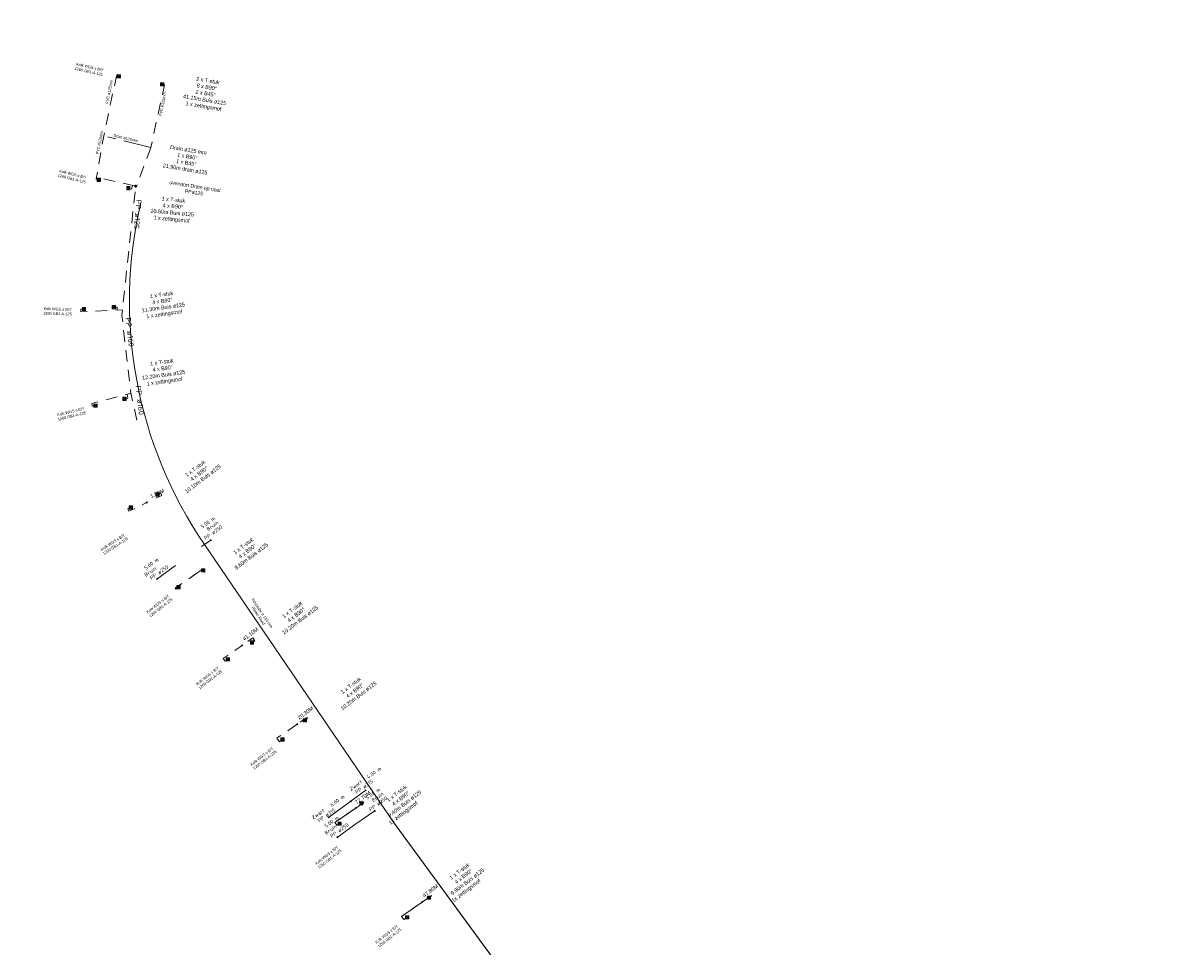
# Model space of a CAD drawing. Header units: inches. Extents: x 0 to 191500, y 0 to 342750.
# Tile 14 of 256: x 184286 to 184536, y 332497 to 332696. Entities that reach past the tile are written whole.
import ezdxf
from ezdxf import colors
from ezdxf.entities.mleader import LeaderData, LeaderLine
from ezdxf.math import Vec2, Vec3

# ---------------------------------------------------------------- set-up
doc = ezdxf.new("R2010")
doc.units = ezdxf.units.IN
doc.header["$MEASUREMENT"] = 0
for name, pattern in [('RI-DRAINAGE', [19.2, 6, -1.8, 1.8, -1.8, 2.4, -1.8, 1.8, -1.8]), ('RI-HWA_HUISAANSLUITING', [4.8, 3, -1.8]), ('RI-HWA_KOLKAANSLUITING', [4.3, 2.5, -1.8]), ('RI-VWA_HUISAANSLUITING', [6.1, 2.5, -1.8, 0, -1.8])]:
    doc.linetypes.add(name, pattern=pattern)
doc.layers.get('0').update_dxf_attribs({"lineweight": 20})
for name, color, linetype, lineweight in [('ECW', 150, 'Continuous', 20), ('N-WE-RI-DRAINAGE-G', 90, 'RI-DRAINAGE', 20), ('N-WE-RI-HWA-MAATVOERING-T25', 151, 'Continuous', 20), ('N-WE-RI-HWA_HUISAANSLUITING', 150, 'RI-HWA_HUISAANSLUITING', 20), ('N-WE-RI-HWA_KOLK-S', 150, 'Continuous', 20), ('N-WE-RI-HWA_KOLKAANSLUITING_PP_160-G', 150, 'RI-HWA_KOLKAANSLUITING', 20), ('N-WE-RI-HWA_KOLKAANSLUITING_PVC_125-G', 150, 'RI-HWA_KOLKAANSLUITING', 20), ('N-WE-RI-INLAAT', 7, 'Continuous', 20), ('N-WE-RI-VWA-MAATVOERING-T25', 30, 'Continuous', 20), ('N-WE-RI-VWA_HUISAANSLUITING', 20, 'RI-VWA_HUISAANSLUITING', 20), ('Tekst algemeen', 7, 'Continuous', 20)]:
    doc.layers.add(name, color=color, linetype=linetype, lineweight=lineweight)
picture_1 = doc.add_image_def('image1.ecw', size_in_pixel=(220000, 285000))

# ---------------------------------------------------------------- blocks, each defined once
blk = doc.blocks.new('A$C2C270354')
h = blk.add_hatch(color=256)
h.dxf.hatch_style = 1
edge = h.paths.add_edge_path()
edge.add_arc((0, 0), 0.1, 0, 360)
blk.add_circle((0, 0), 0.1)

msp = doc.modelspace()

# ---------------------------------------------------------------- linework, layer by layer
at = {"layer": 'N-WE-RI-DRAINAGE-G'}
msp.add_line((184313.312, 332669.62, 63.323), (184303.147, 332672.147, 63.125), dxfattribs=at)
at = {"layer": 'N-WE-RI-HWA_HUISAANSLUITING', "ltscale": 5}
for q in [(184359.80753, 332530.68098), (184351.74057, 332524.77183)]:
    msp.add_line((184356.60312, 332528.28688), q, dxfattribs=at)
at = {"layer": 'N-WE-RI-HWA_HUISAANSLUITING', "ltscale": 5, "flags": 128}
for points in [[(184359.64215, 332530.68665), (184359.75028, 332530.76297), (184359.86479, 332530.599), (184359.75684, 332530.52304)], [(184351.90601, 332524.76837), (184351.79892, 332524.69061), (184351.68223, 332524.85304), (184351.78916, 332524.93043)]]:
    msp.add_lwpolyline(points, dxfattribs=at)
at = {"layer": 'N-WE-RI-HWA_KOLK-S'}
for p, q in [((184306.06352, 332685.36497, 63.205), (184306.06203, 332684.66852, 63.205)), ((184306.06203, 332684.66852, 63.205), (184306.75997, 332685.36348, 63.205)), ((184306.06203, 332684.66852, 63.205), (184306.75848, 332684.66703, 63.205)), ((184306.06352, 332685.36497, 63.205), (184306.75848, 332684.66703, 63.205)), ((184306.75997, 332685.36348, 63.205), (184306.06352, 332685.36497, 63.205)), ((184306.75848, 332684.66703, 63.205), (184306.75997, 332685.36348, 63.205)), ((184315.45113, 332683.63436, 63.191), (184315.44964, 332682.93791, 63.191)), ((184315.44964, 332682.93791, 63.191), (184316.14759, 332683.63287, 63.191)), ((184315.44964, 332682.93791, 63.191), (184316.14609, 332682.93641, 63.191)), ((184315.45113, 332683.63436, 63.191), (184316.14609, 332682.93641, 63.191)), ((184316.14759, 332683.63287, 63.191), (184315.45113, 332683.63436, 63.191)), ((184316.14609, 332682.93641, 63.191), (184316.14759, 332683.63287, 63.191)), ((184301.73152, 332662.97597, 63.168), (184301.73003, 332662.27952, 63.168)), ((184301.73003, 332662.27952, 63.168), (184302.42797, 332662.97448, 63.168)), ((184301.73003, 332662.27952, 63.168), (184302.42648, 332662.27803, 63.168)), ((184301.73152, 332662.97597, 63.168), (184302.42648, 332662.27803, 63.168)), ((184302.42797, 332662.97448, 63.168), (184301.73152, 332662.97597, 63.168)), ((184302.42648, 332662.27803, 63.168), (184302.42797, 332662.97448, 63.168)), ((184308.10552, 332661.16297, 63.193), (184308.10403, 332660.46652, 63.193)), ((184308.10403, 332660.46652, 63.193), (184308.80197, 332661.16148, 63.193)), ((184308.10403, 332660.46652, 63.193), (184308.80048, 332660.46503, 63.193)), ((184308.10552, 332661.16297, 63.193), (184308.80048, 332660.46503, 63.193)), ((184308.80197, 332661.16148, 63.193), (184308.10552, 332661.16297, 63.193)), ((184308.80048, 332660.46503, 63.193), (184308.80197, 332661.16148, 63.193)), ((184298.53252, 332635.06097, 63.521), (184298.53103, 332634.36452, 63.521)), ((184298.53103, 332634.36452, 63.521), (184299.22897, 332635.05948, 63.521)), ((184298.53103, 332634.36452, 63.521), (184299.22748, 332634.36303, 63.521)), ((184298.53252, 332635.06097, 63.521), (184299.22748, 332634.36303, 63.521)), ((184299.22897, 332635.05948, 63.521), (184298.53252, 332635.06097, 63.521)), ((184299.22748, 332634.36303, 63.521), (184299.22897, 332635.05948, 63.521)), ((184304.98752, 332635.46697, 63.538), (184304.98603, 332634.77052, 63.538)), ((184304.98603, 332634.77052, 63.538), (184305.68397, 332635.46548, 63.538)), ((184304.98603, 332634.77052, 63.538), (184305.68248, 332634.76903, 63.538)), ((184304.98752, 332635.46697, 63.538), (184305.68248, 332634.76903, 63.538)), ((184305.68397, 332635.46548, 63.538), (184304.98752, 332635.46697, 63.538)), ((184305.68248, 332634.76903, 63.538), (184305.68397, 332635.46548, 63.538)), ((184300.99952, 332614.16197, 63.724), (184300.99803, 332613.46552, 63.724)), ((184300.99803, 332613.46552, 63.724), (184301.69597, 332614.16048, 63.724)), ((184300.99952, 332614.16197, 63.724), (184301.69448, 332613.46403, 63.724)), ((184301.69597, 332614.16048, 63.724), (184300.99952, 332614.16197, 63.724)), ((184301.69448, 332613.46403, 63.724), (184301.69597, 332614.16048, 63.724)), ((184307.30152, 332615.64797, 63.714), (184307.30003, 332614.95152, 63.714)), ((184307.30003, 332614.95152, 63.714), (184307.99797, 332615.64648, 63.714)), ((184307.30003, 332614.95152, 63.714), (184307.99648, 332614.95003, 63.714)), ((184307.30152, 332615.64797, 63.714), (184307.99648, 332614.95003, 63.714)), ((184307.99797, 332615.64648, 63.714), (184307.30152, 332615.64797, 63.714)), ((184307.99648, 332614.95003, 63.714), (184307.99797, 332615.64648, 63.714)), ((184300.99803, 332613.46552, 63.724), (184301.69448, 332613.46403, 63.724)), ((184314.43752, 332594.95597, 63.723), (184314.43603, 332594.25952, 63.723)), ((184314.43603, 332594.25952, 63.723), (184315.13397, 332594.95448, 63.723)), ((184314.43603, 332594.25952, 63.723), (184315.13248, 332594.25803, 63.723)), ((184314.43752, 332594.95597, 63.723), (184315.13248, 332594.25803, 63.723)), ((184315.13397, 332594.95448, 63.723), (184314.43752, 332594.95597, 63.723)), ((184315.13248, 332594.25803, 63.723), (184315.13397, 332594.95448, 63.723)), ((184308.63752, 332592.17097, 63.751), (184308.63603, 332591.47452, 63.751)), ((184308.63603, 332591.47452, 63.751), (184309.33397, 332592.16948, 63.751)), ((184308.63752, 332592.17097, 63.751), (184309.33248, 332591.47303, 63.751)), ((184309.33397, 332592.16948, 63.751), (184308.63752, 332592.17097, 63.751)), ((184309.33248, 332591.47303, 63.751), (184309.33397, 332592.16948, 63.751)), ((184308.63603, 332591.47452, 63.751), (184309.33248, 332591.47303, 63.751)), ((184324.31652, 332578.55597, 63.766), (184324.31503, 332577.85952, 63.766)), ((184324.31503, 332577.85952, 63.766), (184325.01297, 332578.55448, 63.766)), ((184324.31503, 332577.85952, 63.766), (184325.01148, 332577.85803, 63.766)), ((184324.31652, 332578.55597, 63.766), (184325.01148, 332577.85803, 63.766)), ((184325.01297, 332578.55448, 63.766), (184324.31652, 332578.55597, 63.766)), ((184325.01148, 332577.85803, 63.766), (184325.01297, 332578.55448, 63.766)), ((184318.95452, 332574.91597, 63.76), (184318.95303, 332574.21952, 63.76)), ((184318.95303, 332574.21952, 63.76), (184319.65097, 332574.91448, 63.76)), ((184318.95303, 332574.21952, 63.76), (184319.64948, 332574.21803, 63.76)), ((184318.95452, 332574.91597, 63.76), (184319.64948, 332574.21803, 63.76)), ((184319.65097, 332574.91448, 63.76), (184318.95452, 332574.91597, 63.76)), ((184319.64948, 332574.21803, 63.76), (184319.65097, 332574.91448, 63.76)), ((184334.87152, 332562.95397, 63.981), (184334.87003, 332562.25752, 63.981)), ((184334.87003, 332562.25752, 63.981), (184335.56797, 332562.95248, 63.981)), ((184334.87003, 332562.25752, 63.981), (184335.56648, 332562.25603, 63.981)), ((184334.87152, 332562.95397, 63.981), (184335.56648, 332562.25603, 63.981)), ((184335.56797, 332562.95248, 63.981), (184334.87152, 332562.95397, 63.981)), ((184335.56648, 332562.25603, 63.981), (184335.56797, 332562.95248, 63.981)), ((184329.62552, 332559.32397, 63.985), (184329.62403, 332558.62752, 63.985)), ((184329.62403, 332558.62752, 63.985), (184330.32197, 332559.32248, 63.985)), ((184329.62552, 332559.32397, 63.985), (184330.32048, 332558.62603, 63.985)), ((184330.32197, 332559.32248, 63.985), (184329.62552, 332559.32397, 63.985)), ((184330.32048, 332558.62603, 63.985), (184330.32197, 332559.32248, 63.985)), ((184329.62403, 332558.62752, 63.985), (184330.32048, 332558.62603, 63.985)), ((184346.28552, 332546.14097, 64.296), (184346.28403, 332545.44452, 64.296)), ((184346.28403, 332545.44452, 64.296), (184346.98197, 332546.13948, 64.296)), ((184346.28403, 332545.44452, 64.296), (184346.98048, 332545.44303, 64.296)), ((184346.28552, 332546.14097, 64.296), (184346.98048, 332545.44303, 64.296)), ((184346.98197, 332546.13948, 64.296), (184346.28552, 332546.14097, 64.296)), ((184346.98048, 332545.44303, 64.296), (184346.98197, 332546.13948, 64.296)), ((184341.43852, 332541.97997, 64.345), (184341.43703, 332541.28352, 64.345)), ((184341.43703, 332541.28352, 64.345), (184342.13497, 332541.97848, 64.345)), ((184341.43852, 332541.97997, 64.345), (184342.13348, 332541.28203, 64.345)), ((184342.13497, 332541.97848, 64.345), (184341.43852, 332541.97997, 64.345)), ((184342.13348, 332541.28203, 64.345), (184342.13497, 332541.97848, 64.345)), ((184341.43703, 332541.28352, 64.345), (184342.13348, 332541.28203, 64.345)), ((184358.49752, 332528.20897, 64.57), (184358.49603, 332527.51252, 64.57)), ((184358.49603, 332527.51252, 64.57), (184359.19397, 332528.20748, 64.57)), ((184358.49603, 332527.51252, 64.57), (184359.19248, 332527.51103, 64.57)), ((184358.49752, 332528.20897, 64.57), (184359.19248, 332527.51103, 64.57)), ((184359.19397, 332528.20748, 64.57), (184358.49752, 332528.20897, 64.57)), ((184359.19248, 332527.51103, 64.57), (184359.19397, 332528.20748, 64.57)), ((184353.80452, 332523.81197, 64.573), (184353.80303, 332523.11552, 64.573)), ((184353.80303, 332523.11552, 64.573), (184354.50097, 332523.81048, 64.573)), ((184353.80303, 332523.11552, 64.573), (184354.49948, 332523.11403, 64.573)), ((184353.80452, 332523.81197, 64.573), (184354.49948, 332523.11403, 64.573)), ((184354.50097, 332523.81048, 64.573), (184353.80452, 332523.81197, 64.573)), ((184354.49948, 332523.11403, 64.573), (184354.50097, 332523.81048, 64.573)), ((184373.14052, 332507.80197, 64.582), (184373.13903, 332507.10552, 64.582)), ((184373.13903, 332507.10552, 64.582), (184373.83697, 332507.80048, 64.582)), ((184373.13903, 332507.10552, 64.582), (184373.83548, 332507.10403, 64.582)), ((184373.14052, 332507.80197, 64.582), (184373.83548, 332507.10403, 64.582)), ((184373.83697, 332507.80048, 64.582), (184373.14052, 332507.80197, 64.582)), ((184373.83548, 332507.10403, 64.582), (184373.83697, 332507.80048, 64.582)), ((184368.41752, 332503.56197, 64.56), (184368.41603, 332502.86552, 64.56)), ((184368.41603, 332502.86552, 64.56), (184369.11397, 332503.56048, 64.56)), ((184368.41603, 332502.86552, 64.56), (184369.11248, 332502.86403, 64.56)), ((184368.41752, 332503.56197, 64.56), (184369.11248, 332502.86403, 64.56)), ((184369.11397, 332503.56048, 64.56), (184368.41752, 332503.56197, 64.56)), ((184369.11248, 332502.86403, 64.56), (184369.11397, 332503.56048, 64.56))]:
    msp.add_line(p, q, dxfattribs=at)
at = {"layer": 'N-WE-RI-HWA_KOLKAANSLUITING_PP_160-G', "flags": 128}
msp.add_lwpolyline([(184310.30162, 332610.64879), (184309.01209, 332616.49159), (184307.0781, 332633.37279), (184310.04626, 332661.20118)], dxfattribs=at)
at = {"layer": 'N-WE-RI-HWA_KOLKAANSLUITING_PVC_125-G'}
msp.add_line((184313.312, 332669.62, 63.323), (184310.21938, 332661.17894), dxfattribs=at)
at = {"layer": 'N-WE-RI-HWA_KOLKAANSLUITING_PVC_125-G', "flags": 128}
for points, elevation in [([(184306.20893, 332685.0601), (184305.90324, 332685.09491), (184303.147, 332672.147), (184301.59339, 332663.24783), (184301.48694, 332662.77488), (184301.87911, 332662.68012)], 63.168), ([(184308.653, 332660.76129), (184309.13623, 332660.63287), (184309.33403, 332661.41032)], 63.193), ([(184298.67319, 332634.70931), (184298.17325, 332634.70125), (184298.18287, 332634.10133), (184307.21119, 332634.52581)], 63.521), ([(184305.54181, 332635.12069), (184306.04181, 332635.12036), (184306.07228, 332634.47226)], 63.538), ([(184301.147, 332613.813), (184300.65892, 332613.70446), (184300.54188, 332614.29294), (184309.01209, 332616.49159)], 63.724), ([(184307.849, 332615.3524), (184308.33699, 332615.46131), (184308.19162, 332616.27861)], 63.714), ([(184314.97156, 332594.6963), (184315.42255, 332594.91218), (184315.69536, 332594.37779), (184312.42143, 332592.87518)], 63.723), ([(184308.79844, 332591.7327), (184308.34746, 332591.51678), (184308.60623, 332590.97545), (184312.41889, 332592.87385)], 63.751), ([(184319.13435, 332574.44587), (184318.72145, 332574.1639), (184318.58206, 332574.37143), (184322.55689, 332577.09503)], 63.76), ([(184329.80535, 332558.85387), (184329.39245, 332558.5719), (184328.97779, 332559.16409), (184333.0864, 332562.00534)], 63.985), ([(184335.38665, 332562.72613), (184335.79996, 332563.00751), (184335.38701, 332563.59273), (184333.08641, 332562.00534)], 63.981), ([(184346.80065, 332545.91313), (184347.21396, 332546.19451), (184347.03053, 332546.41059), (184344.98901, 332544.94787)], 64.296)]:
    msp.add_lwpolyline(points, dxfattribs=dict(at, elevation=elevation))
for points in [[(184315.9985, 332683.23227), (184316.30918, 332683.14428), (184316.30918, 332683.14428), (184313.312, 332669.62)], [(184309.79512, 332661.30086), (184301.59339, 332663.24783), (184301.48694, 332662.77488), (184301.87676, 332662.67128)], [(184322.55689, 332577.09503), (184325.09704, 332578.85207), (184325.29525, 332578.56736), (184324.864, 332578.28335)], [(184344.98901, 332544.94787), (184340.88151, 332542.14288), (184340.56623, 332541.94597), (184341.12048, 332541.16979), (184341.61835, 332541.50987)], [(184357.63527, 332526.84388), (184354.3548, 332524.55511)], [(184357.63527, 332526.84388), (184359.38739, 332528.06633)], [(184372.00957, 332506.51437), (184368.72909, 332504.2256)], [(184372.00957, 332506.51437), (184373.99106, 332507.89685)]]:
    msp.add_lwpolyline(points, dxfattribs=at)
for points in [[(184309.79512, 332661.30086), (184309.87972, 332661.28192, 1.028703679), (184310.21938, 332661.17894, -0.837568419)], [(184309.90947, 332661.22977, 0.194019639), (184309.97216, 332661.06514, -2.085629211)], [(184310.04626, 332661.20118), (184310.07844, 332661.39408, 1.249184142), (184309.95151, 332661.423), (184309.90947, 332661.22977)]]:
    msp.add_lwpolyline(points, format="xyb", dxfattribs=at)
at = {"layer": 'N-WE-RI-HWA_KOLKAANSLUITING_PVC_125-G', "ltscale": 5, "flags": 128}
for points in [[(184357.63527, 332526.84388), (184353.12828, 332523.7226), (184353.58921, 332523.05703), (184353.98404, 332523.34231)], [(184357.63527, 332526.84388), (184359.38739, 332528.06633), (184359.29634, 332528.19683), (184359.01265, 332527.98113)], [(184354.3548, 332524.55511), (184353.13939, 332523.70656), (184353.58921, 332523.05703), (184353.98435, 332523.34187)], [(184372.00957, 332506.51437), (184367.57054, 332503.40906), (184368.03796, 332502.74854), (184368.59735, 332503.09187)], [(184372.00957, 332506.51437), (184373.99106, 332507.89685), (184374.03018, 332507.84219), (184373.65565, 332507.57413)], [(184368.72909, 332504.2256), (184367.57054, 332503.40906), (184368.03796, 332502.74854), (184368.59735, 332503.09187)]]:
    msp.add_lwpolyline(points, dxfattribs=at)
for points, elevation in [([(184359.01265, 332527.98113), (184359.29634, 332528.19683), (184359.38739, 332528.06633)], 64.57), ([(184373.65565, 332507.57413), (184374.02952, 332507.84172), (184373.99106, 332507.89685)], 64.582)]:
    msp.add_lwpolyline(points, dxfattribs=dict(at, elevation=elevation))
at = {"layer": 'N-WE-RI-VWA_HUISAANSLUITING', "ltscale": 5}
for p, q in [((184324.26851, 332583.36307, -63.783), (184326.33506, 332584.76997, -63.783)), ((184318.67902, 332579.24166, -63.783), (184314.64217, 332576.29143, -63.783)), ((184357.65791, 332523.44317, -63.783), (184361.79101, 332526.25697, -63.783)), ((184357.65852, 332523.44025, -63.783), (184353.62167, 332520.49002, -63.783))]:
    msp.add_line(p, q, dxfattribs=at)
at = {"layer": 'N-WE-RI-VWA_HUISAANSLUITING', "ltscale": 5, "elevation": -63.783, "flags": 128}
for points in [[(184326.16986, 332584.77955), (184326.27976, 332584.85329), (184326.39036, 332584.68666), (184326.28065, 332584.61327)], [(184314.80759, 332576.28738), (184314.70022, 332576.21001), (184314.58412, 332576.37285), (184314.69132, 332576.44986)], [(184361.62581, 332526.26655), (184361.73571, 332526.34029), (184361.84631, 332526.17366), (184361.7366, 332526.10027)], [(184353.7871, 332520.48597), (184353.67972, 332520.4086), (184353.56362, 332520.57145), (184353.67082, 332520.64845)]]:
    msp.add_lwpolyline(points, dxfattribs=at)
at = {"layer": 'Tekst algemeen'}
msp.add_line((184535.07293, 332292.72599), (184365.72495, 332523.84025), dxfattribs=at)
at = {"layer": 'Tekst algemeen', "flags": 128}
msp.add_lwpolyline([(184311.16458, 332657.71336, 0.210284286), (184324.91591, 332583.78638), (184365.78492, 332523.75537), (184535.07293, 332292.72599, 0.102365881), (184593.23383, 332240.21385), (184979.85403, 332013.4754, -0.174573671), (185070.75762, 331904.38837), (185104.23622, 331811.1112)], format="xyb", dxfattribs=at)
at = {"layer": 'Tekst algemeen'}
msp.add_lwpolyline([(184365.78492, 332523.75537), (184324.91712, 332583.7846)], dxfattribs=at)
msp.add_arc((184402.04315, 332636.37545), 93.35, 166.7865348, 214.2880494, dxfattribs=at)

# ---------------------------------------------------------------- block references
at = {"layer": 'N-WE-RI-INLAAT', "rotation": 0.06357443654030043}
for p in [(184312.41889, 332592.87385, 63.751), (184322.55689, 332577.09503), (184333.0864, 332562.00534), (184344.98901, 332544.94787), (184356.60564, 332528.30023), (184357.63527, 332526.84388), (184372.00957, 332506.51437)]:
    msp.add_blockref('A$C2C270354', p, dxfattribs=at)

# ---------------------------------------------------------------- texts
at = {"layer": 'N-WE-RI-HWA-MAATVOERING-T25'}
for s, insert, char_height, width, attachment_point, rotation in [('1.50M', (184314.89754, 332594.46475), 0.84, 14.7070312, 8, 24.1252054), ('41.10M', (184335.13483, 332564.11764), 0.84, 14.7070312, 8, 37.3057456), ('20.30M', (184347.02819, 332547.05372), 0.84, 14.7070312, 8, 37.3057456), ('{\\fISOCP.SHX|b0|i0|c0|p0;4.00 m}', (184363.26608, 332535.18569, -2.89245), 0.8, 5.6050339, 9, 35.5131973), ('{\\fISOCP.SHX|b0|i0|c0|p0;Zwart}', (184359.15201, 332532.32926, -2.89245), 0.8, 5.6050339, 9, 35.5131973), ('{\\fISOCP.SHX|b0|i0|c0|p0;PP ø315}', (184361.49862, 332532.44666, -2.89245), 0.8, 5.6050339, 9, 35.5131973), ('{\\fISOCP.SHX|b0|i0|c0|p0;6.00 m}', (184355.32471, 332529.12209, -2.89245), 0.8, 5.6050339, 9, 35.5131973), ('72.70M', (184359.41569, 332528.76677), 0.84, 14.7070312, 8, 37.3057456), ('{\\fISOCP.SHX|b0|i0|c0|p0;Zwart}', (184351.0184, 332526.13087, -2.89245), 0.8, 5.6050339, 9, 35.5131973), ('{\\fISOCP.SHX|b0|i0|c0|p0;PP ø315}', (184353.36501, 332526.24826, -2.89245), 0.8, 5.6050339, 9, 35.5131973), ('47.80M', (184374.04875, 332508.62022), 0.84, 14.7070312, 8, 37.3057456)]:
    msp.add_mtext(s, dxfattribs=dict(at, insert=insert, char_height=char_height, width=width, attachment_point=attachment_point, rotation=rotation))
at = {"layer": 'N-WE-RI-VWA-MAATVOERING-T25', "char_height": 0.8, "width": 5.6050339, "attachment_point": 9, "rotation": 35.3077441}
for s, insert in [('{\\fISOCP.SHX|b0|i0|c0|p0;5.00 m}', (184327.34007, 332589.24677, -2.89245)), ('{\\fISOCP.SHX|b0|i0|c0|p0;PP ø250}', (184328.91397, 332587.40668, -2.89245)), ('{\\fISOCP.SHX|b0|i0|c0|p0;Bruin}', (184328.06764, 332588.33821, -2.89245)), ('{\\fISOCP.SHX|b0|i0|c0|p0;5.00 m}', (184315.10617, 332580.33933, -66.67545)), ('{\\fISOCP.SHX|b0|i0|c0|p0;PP ø250}', (184317.23504, 332578.81125, -66.67545)), ('{\\fISOCP.SHX|b0|i0|c0|p0;Bruin}', (184314.61214, 332578.45297, -66.67545)), ('{\\fISOCP.SHX|b0|i0|c0|p0;5.00 m}', (184363.03937, 332530.63925, -2.89245)), ('{\\fISOCP.SHX|b0|i0|c0|p0;PP ø250}', (184364.61327, 332528.79916, -2.89245)), ('{\\fISOCP.SHX|b0|i0|c0|p0;Bruin}', (184363.76694, 332529.73068, -2.89245)), ('{\\fISOCP.SHX|b0|i0|c0|p0;5.00 m}', (184354.08567, 332524.53792, -66.67545)), ('{\\fISOCP.SHX|b0|i0|c0|p0;Bruin}', (184353.59165, 332522.65156, -66.67545)), ('{\\fISOCP.SHX|b0|i0|c0|p0;PP ø250}', (184356.21454, 332523.00984, -66.67545))]:
    msp.add_mtext(s, dxfattribs=dict(at, insert=insert))
at = {"layer": 'Tekst algemeen'}
for s, insert, char_height, width, attachment_point, rotation in [('Kolk WGS s B/Y\\P1260 GB1-A-125', (184299.84232, 332685.74042), 0.6, 8.5310754, 8, 347.1477168), ('2 x T-stuk\\P8 x B90°\\P2 x B45°\\P41.15m Buis ø125\\P1 x zettingsmof', (184324.62474, 332677.89439), 0.84, 12.7394073, 8, 350.4660406), ('PVC ø125mm', (184304.62418, 332681.58354), 0.6, 8.5310754, 8, 78.6486605), ('PVC ø125mm', (184316.20021, 332678.92812, -63.168), 0.6, 8.5310754, 8, 80.1623131), ('PVC ø125mm', (184302.5317, 332670.66014), 0.6, 8.5310754, 8, 78.6486605), ('Drain ø125mm', (184307.84727, 332671.33008), 0.6, 8.5310754, 8, 346.7647937), ('Drain ø125 mm\\P1 x B90°\\P1 x B45°\\P21.90m drain ø125', (184320.68903, 332664.5119), 0.84, 12.7394073, 8, 350.4660406), ('Kolk WGS s B/Y\\P1260 GB1-A-125', (184296.15678, 332662.58112), 0.6, 8.5310754, 8, 345.960997), ('overstort Drain op riool PPø125', (184322.59526, 332659.50432), 0.8, 12.2515344, 8, 350.8855545), ('{\\fISOCP.SHX|b0|i0|c0|p0;PP ø125}', (184309.61919, 332652.01171), 1.155, 12.3616677, 9, 264.8521856), ('1 x T-stuk\\P4 x B90°\\P10.60m Buis ø125\\P1 x zettingsmof', (184317.75421, 332653.49007), 0.84, 12.7394073, 8, 354.5720792), ('1 x T-stuk\\P4 x B90°\\P11.30m Buis ø125\\P1 x zettingsmof', (184316.32069, 332632.99733), 0.84, 12.7394073, 8, 8.1036396), ('Kolk WGS s B/Y\\P1260 GB1-A-125', (184293.12588, 332633.38971), 0.6, 8.5310754, 8, 358.0144658), ('{\\fISOCP.SHX|b0|i0|c0|p0;PP ø160}', (184308.55509, 332626.47166), 1.155, 12.3616677, 9, 276.4665771), ('1 x T-stuk\\P4 x B90°\\P12.20m Buis ø125\\P1 x zettingsmof', (184316.38692, 332618.42475), 0.84, 12.7394073, 8, 8.1036396), ('{\\fISOCP.SHX|b0|i0|c0|p0;PP ø160}', (184310.74651, 332611.74473), 1.155, 12.3616677, 9, 276.4665771), ('Kolk WGS s B/Y\\P1260 GB1-A-125', (184296.32678, 332611.27318, 62.176), 0.6, 8.5310754, 8, 13.8704569), ('1 x T-stuk\\P4 x B90°\\P10.10m Buis ø125', (184324.8706, 332597.65737), 0.84, 12.7394073, 8, 37.3057456), ('Kolk WGS s B/Y\\P1260 GB1-A-125', (184305.82492, 332583.19892), 0.6, 8.5310754, 8, 32.7843322), ('1 x T-stuk\\P4 x B90°\\P9.60m Buis ø125', (184335.31863, 332580.92728), 0.84, 12.7394073, 8, 37.3057456), ('Kolk WGS s B/Y\\P1260 GB1-A-125', (184315.66084, 332569.92603), 0.6, 8.5310754, 8, 37.9608306), ('Novotube ø 110 mm Ribbel Rood', (184336.3216, 332568.23184), 0.6, 8.5310754, 8, 303.8746316), ('1 x T-stuk\\P4 x B90°\\P10.20m Buis ø125', (184345.87469, 332567.13338), 0.84, 12.7394073, 8, 37.3057456), ('Kolk WGS s B/Y\\P1260 GB1-A-125', (184326.38038, 332554.37262), 0.6, 8.5310754, 8, 37.9608306), ('1 x T-stuk\\P4 x B90°\\P10.20m Buis ø125', (184358.53203, 332550.75928), 0.84, 12.7394073, 8, 37.3057456), ('Kolk WGS s B/Y\\P1260 GB1-A-125', (184338.15748, 332536.98951), 0.6, 8.5310754, 8, 37.9608306), ('1 x T-stuk\\P4 x B90°\\P9.40m Buis ø125', (184368.45936, 332527.43859), 0.84, 12.7394073, 8, 37.3057456), ('1x zettingsmof', (184364.65574, 332523.85347), 0.84, 11.1867497, 1, 37.3207935), ('Kolk WGS s B/Y\\P1260 GB1-A-125', (184352.18904, 332515.59185), 0.6, 8.5310754, 8, 37.9608306), ('1 x T-stuk\\P4 x B90°\\P9.90m Buis ø125', (184382.04929, 332510.60361), 0.84, 12.9023488, 8, 37.3057456), ('1x zettingsmof', (184378.25725, 332507.05966), 0.84, 11.1867497, 1, 37.3207935), ('Kolk WGS s B/Y\\P1260 GB1-A-125', (184365.1334, 332498.55369), 0.6, 8.5310754, 8, 37.9608306)]:
    msp.add_mtext(s, dxfattribs=dict(at, insert=insert, char_height=char_height, width=width, attachment_point=attachment_point, rotation=rotation))

# ---------------------------------------------------------------- pictures from other files: only their frames are drawn
at = {"layer": 'ECW'}
image = msp.add_image(picture_1, insert=(180500, 328500), size_in_units=(11000, 14250), dxfattribs=at)
image.dxf.flags = 7

# ---------------------------------------------------------------- leaders
at = {"layer": 'Tekst algemeen'}
ml = msp.add_multileader_mtext('Standard', dxfattribs=at)
ml.set_content('Grindkoffer', color=256)
ml.set_leader_properties()
ml.build(insert=Vec2(0, 0))
ml.multileader.update_dxf_attribs({"text_right_attachment_type": 6, "dogleg_length": 0.2, "arrow_head_size": 5})
ctx = ml.context
ctx.base_point, ctx.char_height, ctx.arrow_head_size, ctx.landing_gap_size, ctx.plane_origin, ctx.plane_x_axis, ctx.plane_y_axis = Vec3(185789.34017, 332982.33236), 0.5, 5, 0.2, Vec3(185787.00548, 332984.05412), Vec3(0.995206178, 0.097799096), Vec3(-0.097799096, 0.995206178)
ctx.right_attachment = 6
notes = []
notes.append((ctx, [(0, (0, 0, 0), (0, 0), (1, 0), 1, [])]))
ctx.mtext.insert, ctx.mtext.text_direction, ctx.mtext.rotation, ctx.mtext.flow_direction = Vec3(185789.51476, 332982.60072), Vec3(0.995206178, 0.097799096), 0.097955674, 5
for ctx, leaders in notes:
    for number, flags, end, landing, length, lines in leaders:
        leader = LeaderData()
        leader.index, (leader.has_last_leader_line, leader.has_dogleg_vector, leader.attachment_direction) = number, flags
        leader.last_leader_point, leader.dogleg_vector, leader.dogleg_length = Vec3(end), Vec3(landing), length
        for number, points, colour, breaks in lines:
            line = LeaderLine()
            line.index, line.vertices, line.color, line.breaks = number, Vec3.list(points), colors.encode_raw_color(colour), breaks
            leader.lines.append(line)
        ctx.leaders.append(leader)

doc.saveas('drawing.dxf')
